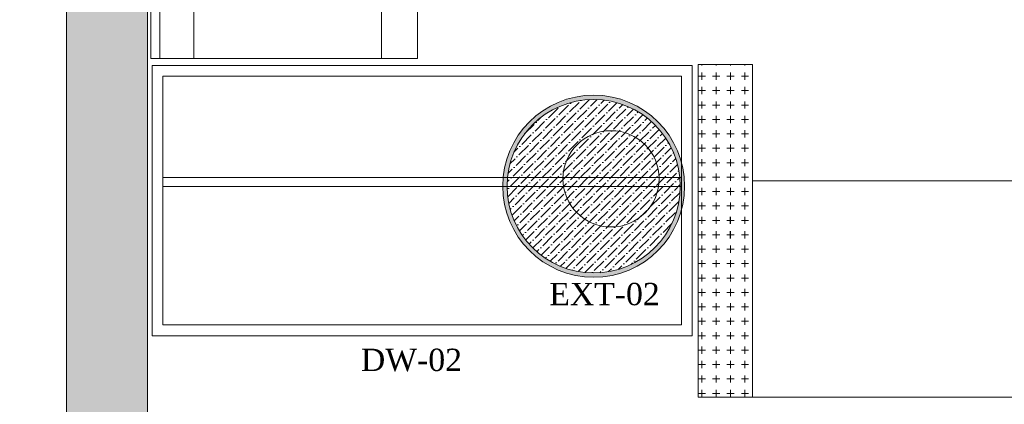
# Model space of a CAD drawing. Extents: x 3940905 to 4145695, y 925352 to 1109797.
# Tile 219 of 256: x 3976839 to 3979573, y 1099149 to 1100216. Entities that reach past the tile are written whole.
import ezdxf

# ---------------------------------------------------------------- set-up
doc = ezdxf.new("R2010")
doc.units = 0
doc.header["$LTSCALE"] = 750
doc.header["$MEASUREMENT"] = 0
doc.layers.get('0').update_dxf_attribs({"linetype": 'CONTINUOUS', "lineweight": 0})
for name, color, linetype, lineweight in [('CKD Equipments', 252, 'CONTINUOUS', 0), ('HATCH', 7, 'CONTINUOUS', 0), ('wall', 7, 'CONTINUOUS', 25)]:
    doc.layers.add(name, color=color, linetype=linetype, lineweight=lineweight)
doc.layers.add('PDF_A - TEXT', color=7, linetype='CONTINUOUS')
doc.layers.add('S-Hatch_8', color=7, linetype='CONTINUOUS')
doc.styles.add('CKD_Dimension Text', font='BOOKOS.TTF')

# ---------------------------------------------------------------- blocks, each defined once
blk = doc.blocks.new('G$CD7D92FFB')
h = blk.add_hatch(color=144)
h.dxf.hatch_style = 1
edge = h.paths.add_edge_path()
edge.add_arc((252.5, 252.5), 252.5, 0, 360)
edge = h.paths.add_edge_path(flags=16)
edge.add_arc((252.5, 252.5), 240.5, 0, 360)
h = blk.add_hatch()
h.set_pattern_fill('ANSI36', color=61, scale=120)
h.set_pattern_definition([(45, (-31984.959, -8297.094), (7.954951, 29.168155), [37.5, -7.5, 0, -7.5])])
h.paths.add_polyline_path([(493, 252.5, 1), (12, 252.5, 1)])
at = {"layer": 'CKD Equipments', "color": 25, "ltscale": 0.25}
for radius in [252.5, 240.5]:
    blk.add_circle((252.5, 252.5), radius, dxfattribs=at)

msp = doc.modelspace()

# ---------------------------------------------------------------- hatches: boundary and pattern name
at = {"layer": 'HATCH'}
h = msp.add_hatch(color=8, dxfattribs=at)
h.dxf.hatch_style = 1
h.paths.add_polyline_path([(3989564.2, 1102308.4), (3976969.2, 1102308.4), (3976969.2, 1088263.4), (3976839.2, 1088263.4), (3976839.2, 1074300.4), (3977002.2, 1074300.4), (3977002.2, 1067776.4), (3977459.2, 1067776.4), (3977459.2, 1072350.4), (3977459.2, 1074463.4), (3977069.2, 1074463.4), (3977069.2, 1088033.5), (3977194.2, 1088033.4), (3977194.2, 1102078.4), (3989564.2, 1102078.4)])

# ---------------------------------------------------------------- linework, layer by layer
at = {"layer": 'CKD Equipments', "color": 252, "true_color": 0x989898}
for p, q in [((3977203.4, 1101315.1), (3977203.4, 1100108.7)), ((3977228.6, 1100108.7), (3977228.6, 1101315.1)), ((3977322.4, 1100108.7), (3977322.4, 1101315.1)), ((3977843.5, 1100108.7), (3977843.5, 1101315.1)), ((3977943.7, 1100108.7), (3977943.7, 1101315.1)), ((3977203.4, 1100108.7), (3977943.7, 1100108.7)), ((3977203.6, 1100108.7), (3977228.6, 1100108.7)), ((3977228.3, 1100108.7), (3977322.4, 1100108.7)), ((3977943.7, 1100108.7), (3977843.5, 1100108.7)), ((3978706.9, 1100089.4), (3977206.9, 1100089.4)), ((3977206.9, 1100089.4), (3977206.9, 1099339.4)), ((3978706.9, 1099339.4), (3978706.9, 1100089.4)), ((3978676.9, 1100059.4), (3977237, 1100059.4)), ((3977237, 1100059.4), (3977237, 1099369.4)), ((3978676.9, 1099369.4), (3978676.9, 1100059.4)), ((3978676.9, 1099778), (3977237, 1099778)), ((3978676.9, 1099753.1), (3977237, 1099753.1)), ((3978874.3, 1099769.4), (3979801.2, 1099769.4)), ((3978874.3, 1099169.5), (3978874.3, 1099769.4)), ((3978874.3, 1099769.4), (3978874.3, 1099769.4)), ((3978874.3, 1099769.4), (3979801.2, 1099769.4)), ((3977237, 1099369.4), (3978676.9, 1099369.4)), ((3977206.9, 1099339.4), (3978706.9, 1099339.4)), ((3979801.2, 1099169.5), (3978874.3, 1099169.5))]:
    msp.add_line(p, q, dxfattribs=at)
at = {"layer": 'CKD Equipments'}
for p, q in [((3978723.2, 1100091.9), (3978874.3, 1100091.9)), ((3978723.2, 1099169.5), (3978723.2, 1100091.9)), ((3978874.3, 1100091.9), (3978874.3, 1099169.5)), ((3978874.3, 1099169.5), (3978723.2, 1099169.5))]:
    msp.add_line(p, q, dxfattribs=at)
at = {"layer": 'CKD Equipments', "color": 252, "linetype": 'Continuous'}
for p, q in [((3978733.2, 1100089.5), (3978733.2, 1100091.9)), ((3978773.2, 1100089.5), (3978773.2, 1100091.9)), ((3978813.2, 1100089.5), (3978813.2, 1100091.9)), ((3978853.2, 1100089.5), (3978853.2, 1100091.9)), ((3978723.2, 1100059.5), (3978743.2, 1100059.5)), ((3978733.2, 1100049.5), (3978733.2, 1100069.5)), ((3978763.2, 1100059.5), (3978783.2, 1100059.5)), ((3978773.2, 1100049.5), (3978773.2, 1100069.5)), ((3978803.2, 1100059.5), (3978823.2, 1100059.5)), ((3978813.2, 1100049.5), (3978813.2, 1100069.5)), ((3978843.2, 1100059.5), (3978863.2, 1100059.5)), ((3978853.2, 1100049.5), (3978853.2, 1100069.5)), ((3978733.2, 1100009.5), (3978733.2, 1100029.5)), ((3978773.2, 1100009.5), (3978773.2, 1100029.5)), ((3978813.2, 1100009.5), (3978813.2, 1100029.5)), ((3978853.2, 1100009.5), (3978853.2, 1100029.5)), ((3978723.2, 1100019.5), (3978743.2, 1100019.5)), ((3978763.2, 1100019.5), (3978783.2, 1100019.5)), ((3978803.2, 1100019.5), (3978823.2, 1100019.5)), ((3978843.2, 1100019.5), (3978863.2, 1100019.5)), ((3978723.2, 1099979.5), (3978743.2, 1099979.5)), ((3978733.2, 1099969.5), (3978733.2, 1099989.5)), ((3978763.2, 1099979.5), (3978783.2, 1099979.5)), ((3978773.2, 1099969.5), (3978773.2, 1099989.5)), ((3978803.2, 1099979.5), (3978823.2, 1099979.5)), ((3978813.2, 1099969.5), (3978813.2, 1099989.5)), ((3978843.2, 1099979.5), (3978863.2, 1099979.5)), ((3978853.2, 1099969.5), (3978853.2, 1099989.5)), ((3978733.2, 1099929.5), (3978733.2, 1099949.5)), ((3978773.2, 1099929.5), (3978773.2, 1099949.5)), ((3978813.2, 1099929.5), (3978813.2, 1099949.5)), ((3978853.2, 1099929.5), (3978853.2, 1099949.5)), ((3978723.2, 1099939.5), (3978743.2, 1099939.5)), ((3978763.2, 1099939.5), (3978783.2, 1099939.5)), ((3978803.2, 1099939.5), (3978823.2, 1099939.5)), ((3978843.2, 1099939.5), (3978863.2, 1099939.5)), ((3978723.2, 1099899.5), (3978743.2, 1099899.5)), ((3978733.2, 1099889.5), (3978733.2, 1099909.5)), ((3978763.2, 1099899.5), (3978783.2, 1099899.5)), ((3978773.2, 1099889.5), (3978773.2, 1099909.5)), ((3978803.2, 1099899.5), (3978823.2, 1099899.5)), ((3978813.2, 1099889.5), (3978813.2, 1099909.5)), ((3978843.2, 1099899.5), (3978863.2, 1099899.5)), ((3978853.2, 1099889.5), (3978853.2, 1099909.5)), ((3978723.2, 1099859.5), (3978743.2, 1099859.5)), ((3978733.2, 1099849.5), (3978733.2, 1099869.5)), ((3978763.2, 1099859.5), (3978783.2, 1099859.5)), ((3978773.2, 1099849.5), (3978773.2, 1099869.5)), ((3978803.2, 1099859.5), (3978823.2, 1099859.5)), ((3978813.2, 1099849.5), (3978813.2, 1099869.5)), ((3978843.2, 1099859.5), (3978863.2, 1099859.5)), ((3978853.2, 1099849.5), (3978853.2, 1099869.5)), ((3978723.2, 1099819.5), (3978743.2, 1099819.5)), ((3978733.2, 1099809.5), (3978733.2, 1099829.5)), ((3978763.2, 1099819.5), (3978783.2, 1099819.5)), ((3978773.2, 1099809.5), (3978773.2, 1099829.5)), ((3978803.2, 1099819.5), (3978823.2, 1099819.5)), ((3978813.2, 1099809.5), (3978813.2, 1099829.5)), ((3978843.2, 1099819.5), (3978863.2, 1099819.5)), ((3978853.2, 1099809.5), (3978853.2, 1099829.5)), ((3978723.2, 1099779.5), (3978743.2, 1099779.5)), ((3978733.2, 1099769.5), (3978733.2, 1099789.5)), ((3978763.2, 1099779.5), (3978783.2, 1099779.5)), ((3978773.2, 1099769.5), (3978773.2, 1099789.5)), ((3978803.2, 1099779.5), (3978823.2, 1099779.5)), ((3978813.2, 1099769.5), (3978813.2, 1099789.5)), ((3978843.2, 1099779.5), (3978863.2, 1099779.5)), ((3978853.2, 1099769.5), (3978853.2, 1099789.5)), ((3978733.2, 1099729.5), (3978733.2, 1099749.5)), ((3978773.2, 1099729.5), (3978773.2, 1099749.5)), ((3978813.2, 1099729.5), (3978813.2, 1099749.5)), ((3978853.2, 1099729.5), (3978853.2, 1099749.5)), ((3978723.2, 1099739.5), (3978743.2, 1099739.5)), ((3978763.2, 1099739.5), (3978783.2, 1099739.5)), ((3978803.2, 1099739.5), (3978823.2, 1099739.5)), ((3978843.2, 1099739.5), (3978863.2, 1099739.5)), ((3978723.2, 1099699.5), (3978743.2, 1099699.5)), ((3978733.2, 1099689.5), (3978733.2, 1099709.5)), ((3978763.2, 1099699.5), (3978783.2, 1099699.5)), ((3978773.2, 1099689.5), (3978773.2, 1099709.5)), ((3978803.2, 1099699.5), (3978823.2, 1099699.5)), ((3978813.2, 1099689.5), (3978813.2, 1099709.5)), ((3978843.2, 1099699.5), (3978863.2, 1099699.5)), ((3978853.2, 1099689.5), (3978853.2, 1099709.5)), ((3978733.2, 1099649.5), (3978733.2, 1099669.5)), ((3978773.2, 1099649.5), (3978773.2, 1099669.5)), ((3978853.2, 1099649.5), (3978853.2, 1099669.5)), ((3978723.2, 1099659.5), (3978743.2, 1099659.5)), ((3978763.2, 1099659.5), (3978783.2, 1099659.5)), ((3978803.2, 1099659.5), (3978823.2, 1099659.5)), ((3978843.2, 1099659.5), (3978863.2, 1099659.5)), ((3978723.2, 1099619.5), (3978743.2, 1099619.5)), ((3978733.2, 1099609.5), (3978733.2, 1099629.5)), ((3978763.2, 1099619.5), (3978783.2, 1099619.5)), ((3978773.2, 1099609.5), (3978773.2, 1099629.5)), ((3978803.2, 1099619.5), (3978823.2, 1099619.5)), ((3978843.2, 1099619.5), (3978863.2, 1099619.5)), ((3978853.2, 1099609.5), (3978853.2, 1099629.5)), ((3978733.2, 1099569.5), (3978733.2, 1099589.5)), ((3978773.2, 1099569.5), (3978773.2, 1099589.5)), ((3978813.2, 1099569.5), (3978813.2, 1099589.5)), ((3978853.2, 1099569.5), (3978853.2, 1099589.5)), ((3978723.2, 1099579.5), (3978743.2, 1099579.5)), ((3978763.2, 1099579.5), (3978783.2, 1099579.5)), ((3978803.2, 1099579.5), (3978823.2, 1099579.5)), ((3978843.2, 1099579.5), (3978863.2, 1099579.5)), ((3978723.2, 1099539.5), (3978743.2, 1099539.5)), ((3978733.2, 1099529.5), (3978733.2, 1099549.5)), ((3978763.2, 1099539.5), (3978783.2, 1099539.5)), ((3978773.2, 1099529.5), (3978773.2, 1099549.5)), ((3978803.2, 1099539.5), (3978823.2, 1099539.5)), ((3978813.2, 1099529.5), (3978813.2, 1099549.5)), ((3978843.2, 1099539.5), (3978863.2, 1099539.5)), ((3978853.2, 1099529.5), (3978853.2, 1099549.5)), ((3978733.2, 1099489.5), (3978733.2, 1099509.5)), ((3978773.2, 1099489.5), (3978773.2, 1099509.5)), ((3978813.2, 1099489.5), (3978813.2, 1099509.5)), ((3978853.2, 1099489.5), (3978853.2, 1099509.5)), ((3978723.2, 1099499.5), (3978743.2, 1099499.5)), ((3978763.2, 1099499.5), (3978783.2, 1099499.5)), ((3978803.2, 1099499.5), (3978823.2, 1099499.5)), ((3978843.2, 1099499.5), (3978863.2, 1099499.5)), ((3978723.2, 1099459.5), (3978743.2, 1099459.5)), ((3978733.2, 1099449.5), (3978733.2, 1099469.5)), ((3978763.2, 1099459.5), (3978783.2, 1099459.5)), ((3978773.2, 1099449.5), (3978773.2, 1099469.5)), ((3978803.2, 1099459.5), (3978823.2, 1099459.5)), ((3978813.2, 1099449.5), (3978813.2, 1099469.5)), ((3978843.2, 1099459.5), (3978863.2, 1099459.5)), ((3978853.2, 1099449.5), (3978853.2, 1099469.5)), ((3978733.2, 1099409.5), (3978733.2, 1099429.5)), ((3978773.2, 1099409.5), (3978773.2, 1099429.5)), ((3978813.2, 1099409.5), (3978813.2, 1099429.5)), ((3978853.2, 1099409.5), (3978853.2, 1099429.5)), ((3978723.2, 1099419.5), (3978743.2, 1099419.5)), ((3978763.2, 1099419.5), (3978783.2, 1099419.5)), ((3978803.2, 1099419.5), (3978823.2, 1099419.5)), ((3978843.2, 1099419.5), (3978863.2, 1099419.5)), ((3978723.2, 1099379.5), (3978743.2, 1099379.5)), ((3978733.2, 1099369.5), (3978733.2, 1099389.5)), ((3978763.2, 1099379.5), (3978783.2, 1099379.5)), ((3978773.2, 1099369.5), (3978773.2, 1099389.5)), ((3978803.2, 1099379.5), (3978823.2, 1099379.5)), ((3978813.2, 1099369.5), (3978813.2, 1099389.5)), ((3978843.2, 1099379.5), (3978863.2, 1099379.5)), ((3978853.2, 1099369.5), (3978853.2, 1099389.5)), ((3978723.2, 1099339.5), (3978743.2, 1099339.5)), ((3978733.2, 1099329.5), (3978733.2, 1099349.5)), ((3978763.2, 1099339.5), (3978783.2, 1099339.5)), ((3978773.2, 1099329.5), (3978773.2, 1099349.5)), ((3978803.2, 1099339.5), (3978823.2, 1099339.5)), ((3978813.2, 1099329.5), (3978813.2, 1099349.5)), ((3978843.2, 1099339.5), (3978863.2, 1099339.5)), ((3978853.2, 1099329.5), (3978853.2, 1099349.5)), ((3978723.2, 1099299.5), (3978743.2, 1099299.5)), ((3978733.2, 1099289.5), (3978733.2, 1099309.5)), ((3978763.2, 1099299.5), (3978783.2, 1099299.5)), ((3978773.2, 1099289.5), (3978773.2, 1099309.5)), ((3978803.2, 1099299.5), (3978823.2, 1099299.5)), ((3978813.2, 1099289.5), (3978813.2, 1099309.5)), ((3978843.2, 1099299.5), (3978863.2, 1099299.5)), ((3978853.2, 1099289.5), (3978853.2, 1099309.5)), ((3978723.2, 1099259.5), (3978743.2, 1099259.5)), ((3978733.2, 1099249.5), (3978733.2, 1099269.5)), ((3978763.2, 1099259.5), (3978783.2, 1099259.5)), ((3978773.2, 1099249.5), (3978773.2, 1099269.5)), ((3978803.2, 1099259.5), (3978823.2, 1099259.5)), ((3978813.2, 1099249.5), (3978813.2, 1099269.5)), ((3978843.2, 1099259.5), (3978863.2, 1099259.5)), ((3978853.2, 1099249.5), (3978853.2, 1099269.5)), ((3978723.2, 1099219.5), (3978743.2, 1099219.5)), ((3978733.2, 1099209.5), (3978733.2, 1099229.5)), ((3978763.2, 1099219.5), (3978783.2, 1099219.5)), ((3978773.2, 1099209.5), (3978773.2, 1099229.5)), ((3978803.2, 1099219.5), (3978823.2, 1099219.5)), ((3978813.2, 1099209.5), (3978813.2, 1099229.5)), ((3978843.2, 1099219.5), (3978863.2, 1099219.5)), ((3978853.2, 1099209.5), (3978853.2, 1099229.5)), ((3978723.2, 1099179.5), (3978743.2, 1099179.5)), ((3978733.2, 1099169.5), (3978733.2, 1099189.5)), ((3978763.2, 1099179.5), (3978783.2, 1099179.5)), ((3978773.2, 1099169.5), (3978773.2, 1099189.5)), ((3978803.2, 1099179.5), (3978823.2, 1099179.5)), ((3978813.2, 1099169.5), (3978813.2, 1099189.5)), ((3978843.2, 1099179.5), (3978863.2, 1099179.5)), ((3978853.2, 1099169.5), (3978853.2, 1099189.5))]:
    msp.add_line(p, q, dxfattribs=at)
at = {"layer": 'CKD Equipments', "color": 42}
msp.add_circle((3978481.3, 1099774.7), 133.6, dxfattribs=at)
at = {"layer": 'S-Hatch_8', "color": 251, "true_color": 0x636466}
for p, q in [((3978813.2, 1099649.5), (3978813.2, 1099669.5)), ((3978813.2, 1099609.5), (3978813.2, 1099629.5))]:
    msp.add_line(p, q, dxfattribs=at)
at = {"layer": 'wall', "lineweight": 0, "ltscale": 2}
msp.add_lwpolyline([(3989564.2, 1102308.4), (3976969.2, 1102308.4), (3976969.2, 1088263.4), (3976839.2, 1088263.4), (3976839.2, 1074300.4), (3977002.2, 1074300.4), (3977002.2, 1067776.4), (3977459.2, 1067776.4), (3977459.2, 1074463.4), (3977069.2, 1074463.4), (3977069.2, 1088033.5), (3977194.2, 1088033.4), (3977194.2, 1102078.4), (3989564.2, 1102078.4)], close=True, dxfattribs=at)

# ---------------------------------------------------------------- block references
at = {"layer": 'CKD Equipments', "ltscale": 0.25}
msp.add_blockref('G$CD7D92FFB', (3978180.6, 1099501.7), dxfattribs=at)

# ---------------------------------------------------------------- texts
at = {"layer": 'PDF_A - TEXT', "attachment_point": 1, "style": 'CKD_Dimension Text'}
for s, insert, char_height, width in [('\\pxqc;EXT-02', (3978070.7, 1099486.1), 61.963, 784.973), ('DW-02', (3977786.8, 1099303.5), 61.96, 1413.658)]:
    msp.add_mtext(s, dxfattribs=dict(at, insert=insert, char_height=char_height, width=width))

doc.saveas('drawing.dxf')
